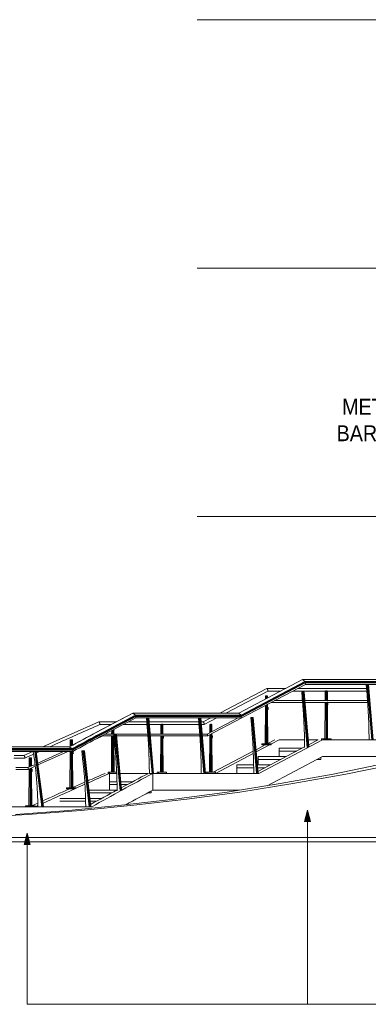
# Model space of a CAD drawing. Header units: millimetres. Extents: x -121668 to 127737, y 1553 to 34854.
# Tile 2 of 94: x -111478 to -105238, y 2713 to 20350. Entities that reach past the tile are written whole.
import ezdxf

# ---------------------------------------------------------------- set-up
doc = ezdxf.new("R2010")
doc.units = ezdxf.units.MM
doc.linetypes.add('Center', pattern=[40, 10, -5, 20, -5])
for name, color, linetype, lineweight in [('A-DETL-THIN', 151, 'Continuous', 9), ('A-FLOR', 192, 'Continuous', 9), ('A-FLOR-HRAL', 11, 'Continuous', 9), ('A-FLOR-LEVL', 51, 'Continuous', 9), ('A-GENM', 13, 'Continuous', 20), ('G-ANNO-TEXT', 231, 'Continuous', 5), ('Q-CASE', 31, 'Continuous', 20), ('S-STRS', 31, 'Continuous', 20)]:
    doc.layers.add(name, color=color, linetype=linetype, lineweight=lineweight)
doc.styles.add('Swis721 BT_1', font='swiss.ttf', dxfattribs={"width": 0.89, "height": 283.821263})

# ---------------------------------------------------------------- blocks, each defined once
blk = doc.blocks.new('Stair - Stairs-17977300-Copy of GBP_NORTH ELEAVTION')
at = {"layer": 'S-STRS'}
for p, q in [((-110309, 6550), (-110305, 6550)), ((-110240, 6550), (-109738, 6550)), ((-109868, 6550), (-109868, 6650)), ((-109735, 6650), (-109868, 6650)), ((-109550, 6650), (-109664, 6650)), ((-109125, 6500), (-109125, 6533)), ((-110758, 6400), (-110299, 6400)), ((-110298, 6350), (-110758, 6350)), ((-110298, 6350), (-110758, 6350)), ((-110302, 6500), (-110309, 6500)), ((-110302, 6500), (-110309, 6500)), ((-109831, 6500), (-110235, 6500)), ((-109831, 6500), (-110235, 6500)), ((-110224, 6400), (-110016, 6400)), ((-110108, 6350), (-110218, 6350)), ((-110108, 6350), (-110218, 6350)), ((-109173, 6500), (-109187, 6500)), ((-109173, 6508), (-109173, 6500)), ((-109173, 6500), (-109173, 6508)), ((-109173, 6500), (-109125, 6500))]:
    blk.add_line(p, q, dxfattribs=at)
blk = doc.blocks.new('Stair - Stairs-17977612-Copy of GBP_NORTH ELEAVTION')
at = {"layer": 'S-STRS'}
for p, q in [((-106833, 7150), (-106833, 7250)), ((-106516, 7250), (-106833, 7250)), ((-107212, 7150), (-106706, 7150)), ((-107212, 7100), (-107212, 7150)), ((-107212, 7000), (-107212, 7100)), ((-106801, 7100), (-107212, 7100)), ((-106801, 7100), (-107212, 7100)), ((-106137, 7100), (-106153, 7100)), ((-106137, 7108), (-106137, 7100)), ((-106137, 7100), (-106137, 7108)), ((-106137, 7100), (-106090, 7100)), ((-106090, 7100), (-106090, 7133)), ((-107592, 7000), (-107290, 7000)), ((-107592, 6950), (-107592, 7000)), ((-107592, 6850), (-107592, 6950)), ((-107289, 6950), (-107592, 6950)), ((-107289, 6950), (-107592, 6950)), ((-107225, 7000), (-106991, 7000)), ((-107086, 6950), (-107221, 6950)), ((-107086, 6950), (-107221, 6950))]:
    blk.add_line(p, q, dxfattribs=at)
blk = doc.blocks.new('Railing - Railing-V42-Copy of GBP_NORTH ELEAVTION')
at = {"layer": 'Q-CASE'}
for p, q in [((-111308, 7123), (-111309, 6963)), ((-111293, 7128), (-111302, 7128)), ((-111294, 6970), (-111295, 7123)), ((-111286, 7123), (-111295, 7123)), ((-111286, 7123), (-111285, 6974)), ((-111275, 7128), (-111284, 7128)), ((-111276, 6979), (-111277, 7123)), ((-111268, 7123), (-111277, 7123)), ((-111268, 7123), (-111267, 6983)), ((-111310, 6929), (-111315, 6270)), ((-111289, 6270), (-111294, 6936)), ((-111285, 6940), (-111280, 6270)), ((-111272, 6900), (-111285, 6900)), ((-111284, 6880), (-111266, 6880)), ((-111276, 6901), (-111276, 6945)), ((-111271, 6270), (-111275, 6880)), ((-111270, 6922), (-111270, 6905)), ((-111261, 6922), (-111270, 6922)), ((-111267, 6948), (-111267, 6913)), ((-111267, 6899), (-111267, 6896)), ((-111266, 6880), (-111257, 6880)), ((-111266, 6880), (-111262, 6270)), ((-111261, 6890), (-111261, 6922)), ((-111252, 6922), (-111261, 6922)), ((-111252, 6922), (-111252, 6890)), ((-111375, 6250), (-111375, 6270)), ((-111337, 6270), (-111375, 6270)), ((-111201, 6270), (-111337, 6270)), ((-111337, 6270), (-111337, 6250)), ((-111201, 6250), (-111201, 6270))]:
    blk.add_line(p, q, dxfattribs=at)
for centre, major_axis, start_param, end_param in [((-111302, 7101), (0, 26.2), 5.669069, 6.897301), ((-111293, 7101), (0, 26.2), 5.669069, 6.651655), ((-111284, 7101), (0, 26.2), 5.669069, 6.651655), ((-111275, 7101), (0, 26.2), 5.669069, 6.651655), ((-111272, 6905), (0, 5), 3.141593, 4.712389), ((-111266, 6934), (0, 16), 2.466461, 3.816724), ((-111266, 6890), (0, 10), 3.141593, 4.712389), ((-111257, 6890), (0, 10), 3.141593, 4.712389)]:
    blk.add_ellipse(centre, major_axis=major_axis, ratio=0.427437, start_param=start_param, end_param=end_param, dxfattribs=at)
blk = doc.blocks.new('Railing - Railing-V43-Copy of GBP_NORTH ELEAVTION')
at = {"layer": 'Q-CASE'}
for p, q in [((-109831, 7616), (-109832, 7552)), ((-109831, 7671), (-109831, 7655)), ((-109831, 7648), (-109831, 7644)), ((-109821, 7660), (-109821, 7676)), ((-109821, 7649), (-109821, 7653)), ((-109820, 7552), (-109820, 7621)), ((-109811, 7681), (-109811, 7665)), ((-109811, 7658), (-109811, 7654)), ((-109811, 7626), (-109811, 7552)), ((-109802, 7670), (-109802, 7686)), ((-109802, 7659), (-109802, 7663)), ((-109801, 7552), (-109802, 7631)), ((-109792, 7691), (-109792, 7675)), ((-109792, 7674), (-109792, 7670)), ((-109792, 7668), (-109792, 7664)), ((-109792, 7636), (-109792, 7552)), ((-109832, 7520), (-109835, 6870)), ((-109816, 6870), (-109820, 7520)), ((-109810, 7520), (-109807, 6870)), ((-109801, 7500), (-109810, 7500)), ((-109810, 7480), (-109796, 7480)), ((-109801, 7501), (-109801, 7520)), ((-109797, 6870), (-109801, 7480)), ((-109799, 7521), (-109799, 7505)), ((-109796, 7480), (-109787, 7480)), ((-109793, 7490), (-109793, 7522)), ((-109791, 7483), (-109788, 6870)), ((-109897, 6850), (-109897, 6870)), ((-109868, 6870), (-109897, 6870)), ((-109897, 6850), (-109868, 6850)), ((-109742, 6870), (-109868, 6870)), ((-109868, 6870), (-109868, 6850)), ((-109868, 6850), (-109742, 6850))]:
    blk.add_line(p, q, dxfattribs=at)
for centre, major_axis, start_param, end_param in [((-109801, 7505), (0, 5), 3.141593, 4.45059), ((-109796, 7534), (0, 16), 2.691505, 3.816724), ((-109796, 7490), (0, 10), 3.141593, 4.712389)]:
    blk.add_ellipse(centre, major_axis=major_axis, ratio=0.316221, start_param=start_param, end_param=end_param, dxfattribs=at)
blk = doc.blocks.new('Railing - Railing-V44-Copy of GBP_NORTH ELEAVTION')
at = {"layer": 'Q-CASE'}
for p, q in [((-108075, 7723), (-108076, 7576)), ((-108061, 7728), (-108071, 7728)), ((-108065, 7582), (-108066, 7723)), ((-108056, 7723), (-108066, 7723)), ((-108056, 7723), (-108056, 7587)), ((-108042, 7728), (-108052, 7728)), ((-108046, 7592), (-108047, 7723)), ((-108037, 7723), (-108047, 7723)), ((-108037, 7723), (-108037, 7597)), ((-108076, 7540), (-108080, 6870)), ((-108061, 6870), (-108065, 7547)), ((-108055, 7552), (-108052, 6870)), ((-108046, 7500), (-108055, 7500)), ((-108055, 7480), (-108041, 7480)), ((-108046, 7499), (-108046, 7557)), ((-108042, 6870), (-108046, 7480)), ((-108044, 7522), (-108044, 7505)), ((-108038, 7522), (-108044, 7522)), ((-108041, 7480), (-108032, 7480)), ((-108038, 7490), (-108038, 7522)), ((-108029, 7522), (-108038, 7522)), ((-108037, 7562), (-108036, 7522)), ((-108036, 7485), (-108033, 6870)), ((-108029, 7522), (-108029, 7490)), ((-108142, 6850), (-108142, 6870)), ((-108113, 6870), (-108142, 6870)), ((-107971, 6870), (-108113, 6870)), ((-108113, 6870), (-108113, 6850)), ((-107971, 6850), (-107971, 6870))]:
    blk.add_line(p, q, dxfattribs=at)
for centre, major_axis, start_param, end_param in [((-108071, 7701), (0, 26.2), 5.669069, 6.897301), ((-108061, 7701), (0, 26.2), 5.669069, 6.651655), ((-108052, 7701), (0, 26.2), 5.669069, 6.897301), ((-108042, 7701), (0, 26.2), 5.669069, 6.651655), ((-108046, 7505), (0, 5), 3.141593, 4.45059), ((-108041, 7534), (0, 16), 2.466461, 3.816724), ((-108041, 7490), (0, 10), 3.141593, 4.712389), ((-108032, 7490), (0, 10), 3.141593, 4.712389)]:
    blk.add_ellipse(centre, major_axis=major_axis, ratio=0.316221, start_param=start_param, end_param=end_param, dxfattribs=at)
blk = doc.blocks.new('Casework 10 - Casework 10-17982864-Copy of GBP_NORTH ELEAVTION')
at = {"layer": 'Q-CASE'}
for p, q in [((-107055, 8371), (-107893, 7929)), ((-107788, 7929), (-107038, 8324)), ((-106716, 8371), (-107054, 8371)), ((-107038, 8324), (-106806, 8324)), ((-106694, 8324), (-106664, 8324)), ((-106650, 8324), (-106642, 8324)), ((-106574, 8371), (-106604, 8371)), ((-106589, 8324), (-105266, 8324)), ((-106552, 8371), (-106560, 8371)), ((-105270, 8371), (-106500, 8371)), ((-106969, 8152), (-106977, 8152)), ((-106977, 8120), (-106415, 8120)), ((-106417, 8152), (-106916, 8152)), ((-105252, 8152), (-106373, 8152)), ((-106370, 8120), (-105250, 8120)), ((-109752, 7771), (-110059, 7771)), ((-110054, 7768), (-110052, 7764)), ((-109610, 7771), (-109640, 7771)), ((-109588, 7771), (-109596, 7771)), ((-109203, 7771), (-109536, 7771)), ((-108274, 7771), (-109159, 7771)), ((-108192, 7771), (-108229, 7771)), ((-108055, 7844), (-108193, 7771)), ((-108176, 7724), (-107949, 7844)), ((-107569, 7844), (-108124, 7552)), ((-108115, 7520), (-107501, 7844)), ((-107999, 7873), (-108008, 7869)), ((-107961, 7894), (-107986, 7880)), ((-107902, 7869), (-107893, 7873)), ((-107877, 7882), (-107855, 7894)), ((-107513, 7873), (-107522, 7869)), ((-110044, 7724), (-109842, 7724)), ((-109730, 7724), (-109700, 7724)), ((-109686, 7724), (-109678, 7724)), ((-109626, 7724), (-109199, 7724)), ((-109155, 7724), (-108270, 7724)), ((-108225, 7724), (-108176, 7724)), ((-110226, 7450), (-110332, 7403)), ((-110161, 7479), (-110216, 7455)), ((-110123, 7496), (-110137, 7490)), ((-109990, 7520), (-110114, 7465)), ((-110035, 7535), (-110080, 7515)), ((-109991, 7520), (-109791, 7520)), ((-109185, 7552), (-109951, 7552)), ((-109745, 7520), (-109183, 7520)), ((-108257, 7552), (-109140, 7552)), ((-109138, 7520), (-108253, 7520)), ((-108123, 7552), (-108211, 7552)), ((-108208, 7520), (-108116, 7520)), ((-111242, 7242), (-111405, 7168)), ((-111176, 7272), (-111187, 7267)), ((-111132, 7292), (-111161, 7279)), ((-110627, 7272), (-110638, 7267)), ((-110585, 7290), (-110611, 7279)), ((-110527, 7282), (-110532, 7279)), ((-110411, 7333), (-110452, 7315)), ((-111401, 7121), (-111583, 7121)), ((-111576, 7169), (-111403, 7169)), ((-111569, 7122), (-111388, 7122)), ((-111545, 6952), (-111334, 6952)), ((-111328, 6920), (-111545, 6920)), ((-111204, 7011), (-111335, 6952)), ((-111200, 6978), (-111327, 6920))]:
    blk.add_line(p, q, dxfattribs=at)
at = {"layer": 'Q-CASE', "flags": 128}
for points in [[(-110059, 7771), (-110824, 7432), (-111066, 7322)], [(-110061, 7771), (-110059, 7771), (-110057, 7771)], [(-110694, 7242), (-110757, 7214), (-111156, 7033)], [(-110615, 7242), (-110749, 7183), (-111152, 7000)]]:
    blk.add_lwpolyline(points, dxfattribs=at)
at = {"layer": 'Q-CASE'}
for points in [[(-107038, 8324), (-107038, 8326), (-107037, 8329), (-107038, 8334), (-107038, 8340), (-107040, 8347), (-107042, 8354), (-107044, 8360), (-107046, 8365), (-107049, 8368), (-107051, 8371), (-107054, 8372), (-107055, 8371), (-107055, 8371)], [(-108176, 7724), (-108176, 7725), (-108176, 7729), (-108176, 7734), (-108177, 7740), (-108178, 7747), (-108180, 7754), (-108182, 7760), (-108185, 7765), (-108187, 7768), (-108190, 7771), (-108191, 7771), (-108192, 7771)], [(-111180, 7217), (-111162, 7225), (-111143, 7234), (-111124, 7242)], [(-111069, 7267), (-111066, 7269), (-111062, 7271), (-111059, 7272)], [(-111043, 7279), (-111034, 7283), (-111024, 7288), (-111014, 7292)], [(-111398, 7122), (-111399, 7122), (-111400, 7121), (-111401, 7121)], [(-111388, 7122), (-111335, 7147), (-111282, 7171), (-111228, 7195)], [(-111325, 6937), (-111325, 6939), (-111326, 6940), (-111326, 6942)]]:
    blk.add_open_spline(points, degree=3, dxfattribs=at)
for points, knots in [([(-110056, 7771), (-110057, 7771), (-110058, 7771), (-110059, 7771), (-110060, 7771), (-110060, 7771), (-110060, 7770)], [-0.5430228, -0.5430228, -0.5430228, -0.5430228, -0.51388889, -0.47916667, -0.46180556, -0.44444444, -0.44444444, -0.44444444, -0.44444444]), ([(-110052, 7765), (-110052, 7766), (-110053, 7767), (-110054, 7769), (-110055, 7769), (-110055, 7770)], [-0.64215614, -0.64215614, -0.64215614, -0.64215614, -0.61805556, -0.58333333, -0.57571125, -0.57571125, -0.57571125, -0.57571125]), ([(-110044, 7724), (-110044, 7726), (-110044, 7730), (-110044, 7735), (-110044, 7739), (-110045, 7744), (-110046, 7748), (-110047, 7752), (-110048, 7757), (-110049, 7760), (-110050, 7762), (-110051, 7763)], [-1, -1, -1, -1, -0.9305556, -0.8958333, -0.8611111, -0.8263889, -0.7916667, -0.7569444, -0.7222222, -0.6875, -0.6666667, -0.6666667, -0.6666667, -0.6666667]), ([(-110946, 7323), (-110897, 7345), (-110600, 7479), (-110298, 7613), (-110044, 7724)], [0.3333333, 0.3333333, 0.3333333, 0.3333333, 0.4444444, 1, 1, 1, 1]), ([(-109990, 7520), (-109990, 7520), (-109989, 7521), (-109989, 7522), (-109988, 7524), (-109988, 7526), (-109988, 7529), (-109988, 7530)], [-0.4444444, -0.4444444, -0.4444444, -0.4444444, -0.3888889, -0.3333333, -0.2777778, -0.2222222, -0.1111111, -0.1111111, -0.1111111, -0.1111111]), ([(-108114, 7536), (-108115, 7537), (-108115, 7540), (-108117, 7544), (-108118, 7547), (-108120, 7551), (-108122, 7552), (-108123, 7552)], [0, 0, 0, 0, 0.0833333, 0.1666667, 0.25, 0.3333333, 0.5, 0.5, 0.5, 0.5]), ([(-108116, 7520), (-108115, 7520), (-108114, 7521), (-108113, 7524), (-108113, 7528), (-108113, 7532), (-108114, 7535), (-108114, 7536)], [0.5, 0.5, 0.5, 0.5, 0.6666667, 0.75, 0.8333333, 0.9166667, 1, 1, 1, 1]), ([(-111405, 7168), (-111405, 7168), (-111404, 7169), (-111403, 7169), (-111402, 7168), (-111401, 7168), (-111401, 7168)], [-0.52544377, -0.52544377, -0.52544377, -0.52544377, -0.51388889, -0.47916667, -0.46180556, -0.44444444, -0.44444444, -0.44444444, -0.44444444]), ([(-111401, 7168), (-111401, 7168), (-111402, 7168), (-111402, 7169), (-111403, 7169), (-111403, 7169)], [-0.55410054, -0.55410054, -0.55410054, -0.55410054, -0.54861111, -0.51388889, -0.50838905, -0.50838905, -0.50838905, -0.50838905]), ([(-111394, 7161), (-111394, 7161), (-111395, 7163), (-111397, 7165), (-111399, 7167), (-111400, 7168), (-111400, 7168), (-111401, 7168)], [-0.6661868, -0.6661868, -0.6661868, -0.6661868, -0.6527778, -0.6180556, -0.5833333, -0.5659722, -0.5555556, -0.5555556, -0.5555556, -0.5555556]), ([(-111389, 7148), (-111389, 7149), (-111390, 7151), (-111391, 7155), (-111393, 7158), (-111394, 7160), (-111394, 7161)], [-0.7773861, -0.7773861, -0.7773861, -0.7773861, -0.7569444, -0.7222222, -0.6875, -0.6666667, -0.6666667, -0.6666667, -0.6666667]), ([(-111388, 7122), (-111387, 7124), (-111387, 7128), (-111387, 7133), (-111387, 7137), (-111388, 7142), (-111388, 7146), (-111389, 7148), (-111389, 7148)], [-1, -1, -1, -1, -0.9305556, -0.8958333, -0.8611111, -0.8263889, -0.7916667, -0.7777778, -0.7777778, -0.7777778, -0.7777778]), ([(-111331, 6950), (-111331, 6950), (-111331, 6951), (-111332, 6952), (-111333, 6952), (-111334, 6952), (-111334, 6952), (-111334, 6952)], [-0.6644865, -0.6644865, -0.6644865, -0.6644865, -0.6527778, -0.5833333, -0.5486111, -0.5138889, -0.5136908, -0.5136908, -0.5136908, -0.5136908]), ([(-111328, 6947), (-111328, 6947), (-111329, 6948), (-111329, 6949), (-111330, 6950), (-111331, 6950), (-111331, 6950)], [-0.777514, -0.777514, -0.777514, -0.777514, -0.7569444, -0.7222222, -0.6875, -0.6666667, -0.6666667, -0.6666667, -0.6666667]), ([(-111329, 6920), (-111329, 6920), (-111329, 6920), (-111328, 6920), (-111327, 6920), (-111326, 6921), (-111325, 6923), (-111325, 6924), (-111324, 6927), (-111324, 6931), (-111324, 6935), (-111325, 6937)], [-0.5555556, -0.5555556, -0.5555556, -0.5555556, -0.5486111, -0.5138889, -0.4444444, -0.3888889, -0.3333333, -0.2777778, -0.2222222, -0.1111111, 0, 0, 0, 0]), ([(-111327, 6920), (-111327, 6920), (-111328, 6920), (-111329, 6920), (-111329, 6920)], [-0.54081627, -0.54081627, -0.54081627, -0.54081627, -0.51388889, -0.44444444, -0.44444444, -0.44444444, -0.44444444]), ([(-111326, 6942), (-111326, 6943), (-111327, 6944), (-111328, 6946), (-111328, 6947), (-111328, 6947)], [-0.8887859, -0.8887859, -0.8887859, -0.8887859, -0.8611111, -0.7916667, -0.7777778, -0.7777778, -0.7777778, -0.7777778])]:
    blk.add_open_spline(points, degree=3, knots=knots, dxfattribs=at)
blk = doc.blocks.new('Railing - Railing-V52-Copy of GBP_NORTH ELEAVTION')
at = {"layer": 'Q-CASE'}
for p, q in [((-108953, 7723), (-108954, 7551)), ((-108939, 7728), (-108948, 7728)), ((-108943, 7551), (-108943, 7723)), ((-108934, 7723), (-108943, 7723)), ((-108934, 7723), (-108933, 7551)), ((-108920, 7728), (-108929, 7728)), ((-108924, 7551), (-108924, 7723)), ((-108915, 7723), (-108924, 7723)), ((-108915, 7723), (-108914, 7551)), ((-108954, 7520), (-108958, 6870)), ((-108939, 6870), (-108942, 7520)), ((-108933, 7520), (-108929, 6870)), ((-108924, 7500), (-108933, 7500)), ((-108933, 7480), (-108919, 7480)), ((-108923, 7501), (-108923, 7520)), ((-108920, 6870), (-108923, 7480)), ((-108922, 7520), (-108922, 7505)), ((-108919, 7480), (-108909, 7480)), ((-108916, 7490), (-108916, 7522)), ((-108906, 7522), (-108916, 7522)), ((-108914, 7483), (-108910, 6870)), ((-108906, 7522), (-108906, 7490)), ((-109019, 6850), (-109019, 6870)), ((-108991, 6870), (-109019, 6870)), ((-108849, 6870), (-108991, 6870)), ((-108991, 6870), (-108991, 6850)), ((-108849, 6850), (-108849, 6870))]:
    blk.add_line(p, q, dxfattribs=at)
for centre, major_axis, start_param, end_param in [((-108924, 7505), (0, 5), 3.141593, 4.45059), ((-108919, 7534), (0, 16), 2.691505, 3.816724), ((-108919, 7490), (0, 10), 3.141593, 4.712389), ((-108909, 7490), (0, 10), 3.141593, 4.712389)]:
    blk.add_ellipse(centre, major_axis=major_axis, ratio=0.316221, start_param=start_param, end_param=end_param, dxfattribs=at)
blk = doc.blocks.new('Railing - Railing-V54-Copy of GBP_NORTH ELEAVTION')
at = {"layer": 'Q-CASE'}
for p, q in [((-107079, 8232), (-107080, 8180)), ((-107080, 8121), (-107080, 8105)), ((-107065, 8237), (-107075, 8237)), ((-107070, 8185), (-107070, 8232)), ((-107060, 8232), (-107070, 8232)), ((-107069, 8110), (-107069, 8126)), ((-107060, 8232), (-107060, 8190)), ((-107060, 8131), (-107060, 8115)), ((-107046, 8237), (-107056, 8237)), ((-107051, 8195), (-107051, 8232)), ((-107041, 8232), (-107051, 8232)), ((-107050, 8120), (-107050, 8136)), ((-107041, 8232), (-107041, 8200)), ((-107041, 8141), (-107041, 8125)), ((-107080, 8065), (-107084, 7379)), ((-107065, 7379), (-107069, 8071)), ((-107059, 8076), (-107056, 7379)), ((-107050, 8009), (-107059, 8009)), ((-107059, 7989), (-107045, 7989)), ((-107050, 8008), (-107050, 8081)), ((-107046, 7379), (-107049, 7989)), ((-107048, 8031), (-107048, 8014)), ((-107042, 8031), (-107048, 8031)), ((-107045, 7989), (-107036, 7989)), ((-107042, 7999), (-107042, 8031)), ((-107032, 8031), (-107042, 8031)), ((-107041, 8086), (-107040, 8031)), ((-107040, 7994), (-107037, 7379)), ((-107032, 8031), (-107032, 7999)), ((-107146, 7359), (-107146, 7379)), ((-107117, 7379), (-107146, 7379)), ((-107146, 7359), (-107117, 7359)), ((-106975, 7379), (-107117, 7379)), ((-107117, 7379), (-107117, 7359)), ((-107117, 7359), (-106975, 7359)), ((-106975, 7359), (-106975, 7379))]:
    blk.add_line(p, q, dxfattribs=at)
for centre, major_axis, start_param, end_param in [((-107075, 8210), (0, 26.2), 5.669069, 6.897301), ((-107065, 8210), (0, 26.2), 5.669069, 6.651655), ((-107056, 8210), (0, 26.2), 5.669069, 6.897301), ((-107046, 8210), (0, 26.2), 5.669069, 6.651655), ((-107050, 8014), (0, 5), 3.141593, 4.45059), ((-107045, 8043), (0, 16), 2.466461, 3.816724), ((-107045, 7999), (0, 10), 3.141593, 4.712389), ((-107036, 7999), (0, 10), 3.141593, 4.712389)]:
    blk.add_ellipse(centre, major_axis=major_axis, ratio=0.316221, start_param=start_param, end_param=end_param, dxfattribs=at)
blk = doc.blocks.new('Railing - Railing-V55-Copy of GBP_NORTH ELEAVTION')
at = {"layer": 'Q-CASE'}
for p, q in [((-110574, 7446), (-110574, 7331)), ((-110558, 7451), (-110567, 7451)), ((-110560, 7339), (-110561, 7446)), ((-110552, 7446), (-110561, 7446)), ((-110552, 7446), (-110551, 7344)), ((-110540, 7451), (-110549, 7451)), ((-110542, 7349), (-110543, 7446)), ((-110534, 7446), (-110543, 7446)), ((-110534, 7446), (-110533, 7354)), ((-110575, 7242), (-110580, 6593)), ((-110554, 6593), (-110559, 7242)), ((-110550, 7242), (-110545, 6593)), ((-110541, 7223), (-110541, 7242)), ((-110535, 7242), (-110535, 7228)), ((-110532, 7242), (-110532, 7236)), ((-110527, 7213), (-110527, 7242)), ((-110518, 7245), (-110522, 7245)), ((-110518, 7245), (-110518, 7213)), ((-110538, 7223), (-110550, 7223)), ((-110550, 7203), (-110531, 7203)), ((-110536, 6593), (-110541, 7203)), ((-110532, 7222), (-110532, 7220)), ((-110532, 7203), (-110527, 6593)), ((-110531, 7203), (-110522, 7203)), ((-110641, 6573), (-110641, 6593)), ((-110602, 6593), (-110641, 6593)), ((-110641, 6573), (-110602, 6573)), ((-110467, 6593), (-110602, 6593)), ((-110602, 6593), (-110602, 6573)), ((-110602, 6573), (-110492, 6573)), ((-110467, 6584), (-110467, 6593))]:
    blk.add_line(p, q, dxfattribs=at)
for centre, major_axis, start_param, end_param in [((-110567, 7425), (0, 26.2), 5.669069, 6.897301), ((-110558, 7425), (0, 26.2), 5.669069, 6.651655), ((-110549, 7425), (0, 26.2), 5.669069, 6.651655), ((-110540, 7425), (0, 26.2), 5.669069, 6.651655), ((-110531, 7257), (0, 16), 2.916549, 3.366636), ((-110538, 7228), (0, 5), 3.141593, 4.712389), ((-110531, 7213), (0, 10), 3.141593, 4.712389), ((-110522, 7213), (0, 10), 3.141593, 4.712389)]:
    blk.add_ellipse(centre, major_axis=major_axis, ratio=0.427437, start_param=start_param, end_param=end_param, dxfattribs=at)
blk = doc.blocks.new('Railings 58 - Railings 95-17990512-Copy of GBP_NORTH ELEAVTION')
at = {"layer": 'A-FLOR-HRAL'}
for p, q in [((-106418, 8529), (-107556, 7929)), ((-106417, 8529), (-107555, 7929)), ((-106400, 8474), (-107525, 7880)), ((-106372, 8494), (-107511, 7894)), ((-106367, 8480), (-107506, 7880)), ((-106368, 8469), (-107506, 7869)), ((-107505, 7869), (-106367, 8469)), ((-104377, 8529), (-106417, 8529)), ((-106372, 8494), (-106417, 8529)), ((-104377, 8529), (-106417, 8529)), ((-106400, 8474), (-106398, 8464)), ((-106380, 8474), (-106400, 8474)), ((-104333, 8494), (-106372, 8494)), ((-106362, 8444), (-106368, 8469)), ((-104330, 8469), (-106368, 8469)), ((-106367, 8473), (-106367, 8480)), ((-104329, 8480), (-106367, 8480)), ((-106367, 8469), (-104330, 8469)), ((-107501, 7844), (-106362, 8444)), ((-106396, 8458), (-106396, 8454)), ((-106362, 8444), (-104327, 8444)), ((-107556, 7929), (-109453, 7929)), ((-107555, 7929), (-109452, 7929)), ((-109435, 7874), (-109433, 7864)), ((-109434, 7874), (-109433, 7865)), ((-109432, 7858), (-109431, 7854)), ((-109431, 7858), (-109430, 7854)), ((-107511, 7894), (-109407, 7894)), ((-107506, 7880), (-109403, 7880)), ((-109403, 7869), (-107506, 7869)), ((-107506, 7869), (-109403, 7869)), ((-109397, 7844), (-107501, 7844)), ((-107511, 7894), (-107555, 7929)), ((-107548, 7894), (-107547, 7889)), ((-107538, 7873), (-107537, 7869)), ((-107505, 7873), (-107506, 7880)), ((-107501, 7844), (-107506, 7869)), ((-110592, 7322), (-112335, 7322)), ((-110536, 7292), (-112261, 7292)), ((-110532, 7267), (-112257, 7267)), ((-110531, 7279), (-112255, 7279)), ((-111893, 7242), (-110526, 7242)), ((-110586, 7292), (-110583, 7282)), ((-110583, 7282), (-110586, 7292))]:
    blk.add_line(p, q, dxfattribs=at)
at = {"layer": 'A-FLOR-HRAL', "flags": 128}
for points in [[(-109452, 7929), (-110112, 7581), (-110593, 7322)], [(-109402, 7869), (-110058, 7522), (-110531, 7267)], [(-109407, 7894), (-109429, 7911), (-109452, 7929)], [(-109397, 7844), (-109400, 7856), (-109403, 7869)], [(-109402, 7873), (-109402, 7877), (-109402, 7880)], [(-110592, 7322), (-110865, 7322), (-111133, 7322), (-111398, 7322), (-111658, 7322), (-111913, 7322), (-112164, 7322), (-112335, 7322)], [(-110531, 7267), (-110804, 7267), (-111073, 7267), (-111337, 7267), (-111597, 7267), (-111853, 7267), (-112103, 7267), (-112256, 7267)], [(-110536, 7292), (-110564, 7307), (-110592, 7322)], [(-110526, 7242), (-110529, 7255), (-110532, 7267)], [(-110530, 7272), (-110531, 7276), (-110531, 7279)]]:
    blk.add_lwpolyline(points, dxfattribs=at)
at = {"layer": 'A-FLOR-HRAL'}
for points in [[(-106417, 8529), (-106417, 8529), (-106417, 8529), (-106418, 8529), (-106418, 8529), (-106418, 8529)], [(-106418, 8529), (-106418, 8529), (-106418, 8529), (-106418, 8529)], [(-106402, 8476), (-106402, 8475), (-106401, 8474), (-106400, 8474), (-106400, 8474)], [(-106371, 8492), (-106371, 8492), (-106372, 8493), (-106372, 8493), (-106372, 8494)], [(-106369, 8489), (-106370, 8489), (-106370, 8490), (-106371, 8491), (-106371, 8492)], [(-106368, 8484), (-106368, 8485), (-106369, 8487), (-106369, 8488), (-106369, 8489)], [(-106367, 8480), (-106367, 8481), (-106368, 8482), (-106368, 8484), (-106368, 8484)], [(-106368, 8469), (-106367, 8469), (-106367, 8469), (-106367, 8469), (-106366, 8470)], [(-106366, 8470), (-106366, 8470), (-106366, 8471), (-106366, 8472), (-106366, 8473), (-106367, 8473)], [(-109453, 7929), (-109453, 7929), (-109453, 7929), (-109453, 7928), (-109454, 7928)], [(-109452, 7929), (-109453, 7929), (-109453, 7929), (-109453, 7929)], [(-109452, 7929), (-109452, 7929), (-109453, 7929), (-109453, 7929), (-109453, 7929), (-109453, 7929)], [(-109452, 7929), (-109452, 7929), (-109452, 7929), (-109452, 7929), (-109452, 7929), (-109452, 7929)], [(-109439, 7878), (-109438, 7877), (-109438, 7876), (-109436, 7875), (-109435, 7874), (-109435, 7874), (-109434, 7874)], [(-109438, 7876), (-109437, 7875), (-109436, 7874), (-109436, 7874), (-109435, 7874)], [(-109407, 7892), (-109407, 7892), (-109407, 7893), (-109408, 7893), (-109408, 7894)], [(-109406, 7892), (-109406, 7892), (-109407, 7893), (-109407, 7893), (-109407, 7894)], [(-109405, 7889), (-109405, 7889), (-109406, 7890), (-109406, 7891), (-109407, 7892)], [(-109404, 7889), (-109405, 7889), (-109405, 7890), (-109406, 7891), (-109406, 7892)], [(-109404, 7884), (-109404, 7885), (-109404, 7887), (-109405, 7888), (-109405, 7889)], [(-109403, 7884), (-109403, 7885), (-109404, 7887), (-109404, 7888), (-109404, 7889)], [(-109403, 7880), (-109403, 7881), (-109403, 7882), (-109404, 7884), (-109404, 7884)], [(-109402, 7880), (-109403, 7881), (-109403, 7882), (-109403, 7884), (-109403, 7884)], [(-109403, 7869), (-109402, 7869), (-109402, 7869), (-109402, 7869), (-109402, 7869), (-109402, 7870), (-109401, 7870)], [(-109403, 7869), (-109402, 7869), (-109402, 7869), (-109402, 7870)], [(-109403, 7869), (-109403, 7869), (-109403, 7869), (-109403, 7869)], [(-109401, 7870), (-109401, 7870), (-109401, 7871), (-109401, 7872), (-109402, 7873), (-109402, 7873)], [(-109402, 7872), (-109402, 7873), (-109402, 7873), (-109402, 7873)], [(-109402, 7870), (-109402, 7870), (-109402, 7871), (-109402, 7871)], [(-107555, 7929), (-107555, 7929), (-107556, 7929), (-107556, 7929), (-107556, 7929), (-107556, 7929)], [(-107547, 7889), (-107546, 7888), (-107546, 7886), (-107545, 7885)], [(-107509, 7892), (-107510, 7892), (-107510, 7893), (-107510, 7893), (-107511, 7894)], [(-107508, 7889), (-107508, 7889), (-107509, 7890), (-107509, 7891), (-107509, 7892)], [(-107507, 7884), (-107507, 7885), (-107507, 7887), (-107508, 7888), (-107508, 7889)], [(-107506, 7880), (-107506, 7881), (-107506, 7882), (-107506, 7884), (-107507, 7884)], [(-107506, 7869), (-107506, 7869), (-107505, 7869), (-107505, 7869), (-107505, 7870)], [(-107505, 7870), (-107505, 7870), (-107505, 7871), (-107505, 7872), (-107505, 7873), (-107505, 7873)], [(-110592, 7322), (-110592, 7322), (-110592, 7322), (-110592, 7322), (-110592, 7322)], [(-110583, 7282), (-110582, 7281), (-110582, 7280), (-110582, 7279)], [(-110582, 7279), (-110582, 7280), (-110582, 7281), (-110583, 7282)], [(-110573, 7267), (-110573, 7267), (-110574, 7268), (-110576, 7269), (-110577, 7270), (-110578, 7271)], [(-110537, 7292), (-110536, 7292), (-110536, 7292), (-110535, 7291), (-110535, 7291)], [(-110535, 7290), (-110535, 7291), (-110536, 7292), (-110536, 7292), (-110536, 7292)], [(-110535, 7291), (-110535, 7290), (-110534, 7289), (-110534, 7288), (-110533, 7287)], [(-110533, 7287), (-110533, 7288), (-110534, 7289), (-110534, 7290), (-110535, 7290)], [(-110532, 7283), (-110532, 7284), (-110532, 7285), (-110533, 7287), (-110533, 7287)], [(-110533, 7287), (-110533, 7287), (-110533, 7285), (-110532, 7284), (-110532, 7283)], [(-110531, 7279), (-110531, 7280), (-110531, 7281), (-110532, 7283), (-110532, 7283)], [(-110532, 7283), (-110532, 7283), (-110532, 7281), (-110531, 7280), (-110531, 7279)], [(-110532, 7267), (-110532, 7267), (-110531, 7267), (-110531, 7267), (-110531, 7268), (-110530, 7268), (-110530, 7269)], [(-110531, 7269), (-110531, 7268), (-110531, 7268), (-110531, 7267), (-110531, 7267), (-110532, 7267), (-110532, 7267)], [(-110530, 7272), (-110530, 7272), (-110530, 7271), (-110530, 7270), (-110530, 7269), (-110531, 7269)], [(-110530, 7269), (-110530, 7269), (-110530, 7270), (-110530, 7271), (-110530, 7272), (-110530, 7272)]]:
    blk.add_open_spline(points, degree=3, dxfattribs=at)
for points, knots in [([(-109452, 7929), (-109667, 7817), (-110051, 7614), (-110426, 7412), (-110592, 7322)], [-1, -1, -1, -1, -0.444444, 0, 0, 0, 0]), ([(-109407, 7894), (-109620, 7782), (-110001, 7582), (-110373, 7381), (-110537, 7292)], [-1, -1, -1, -1, -0.444444, 0, 0, 0, 0]), ([(-109434, 7874), (-109649, 7761), (-110020, 7566), (-110382, 7371), (-110535, 7288)], [-1, -1, -1, -1, -0.4444444, -0.0337416, -0.0337416, -0.0337416, -0.0337416]), ([(-109403, 7869), (-109616, 7757), (-109996, 7557), (-110368, 7356), (-110532, 7267)], [-1, -1, -1, -1, -0.444444, 0, 0, 0, 0]), ([(-109402, 7880), (-109616, 7769), (-109995, 7569), (-110368, 7368), (-110531, 7279)], [-1, -1, -1, -1, -0.444444, 0, 0, 0, 0]), ([(-110527, 7242), (-110363, 7331), (-109991, 7532), (-109611, 7732), (-109397, 7844)], [0, 0, 0, 0, 0.444444, 1, 1, 1, 1]), ([(-110593, 7322), (-110593, 7322), (-110593, 7322), (-110592, 7322), (-110592, 7322), (-110592, 7322)], [-0.717677, -0.717677, -0.717677, -0.717677, -0.6666667, -0.3333333, 0, 0, 0, 0]), ([(-110578, 7271), (-110577, 7271), (-110576, 7270), (-110575, 7268), (-110574, 7267), (-110573, 7267), (-110573, 7267)], [-1, -1, -1, -1, -0.75, -0.5, -0.25, -0.0221567, -0.0221567, -0.0221567, -0.0221567])]:
    blk.add_open_spline(points, degree=3, knots=knots, dxfattribs=at)
blk = doc.blocks.new('Railings 66 - Railings 37-17992014-Copy of GBP_NORTH ELEAVTION')
at = {"layer": 'A-FLOR-HRAL'}
for p, q in [((-110346, 7251), (-110366, 7251)), ((-110366, 7251), (-110345, 7057)), ((-110234, 6250), (-110346, 7251)), ((-110346, 7251), (-110336, 7251)), ((-110327, 7251), (-110336, 7251)), ((-110336, 7251), (-110225, 6250)), ((-110216, 6250), (-110327, 7251)), ((-110327, 7251), (-110318, 7251)), ((-110318, 7251), (-110207, 6250)), ((-110296, 6250), (-110234, 6250)), ((-110225, 6250), (-110234, 6250))]:
    blk.add_line(p, q, dxfattribs=at)
for centre, major_axis, start_param, end_param in [((-111664, 6186), (0, 3293), 4.948393, 4.980084), ((-111664, 6186), (0, 3293), 4.916702, 4.948393), ((-111657, 6189), (0, 3278), 4.884857, 4.916702), ((-111657, 6189), (0, 3278), 4.853012, 4.884857), ((-111663, 6187), (0, 3292), 4.841076, 4.853012), ((-111663, 6187), (0, 3292), 4.821232, 4.841076), ((-111676, 6184), (0, 3323), 4.808511, 4.821232), ((-111676, 6184), (0, 3323), 4.789757, 4.808511), ((-111685, 6182), (0, 3346), 4.774021, 4.789757), ((-111685, 6182), (0, 3346), 4.758284, 4.774021), ((-111710, 6179), (0, 3405), 4.74282, 4.758284), ((-111710, 6179), (0, 3405), 4.73323, 4.74282)]:
    blk.add_ellipse(centre, major_axis=major_axis, ratio=0.415157, start_param=start_param, end_param=end_param, dxfattribs=at)
blk = doc.blocks.new('Railings 67 - Railings 37-17992243-Copy of GBP_NORTH ELEAVTION')
at = {"layer": 'A-FLOR-HRAL'}
for p, q in [((-111234, 7242), (-111210, 7057)), ((-111080, 6250), (-111210, 7242)), ((-111201, 7242), (-111072, 6250)), ((-111063, 6250), (-111192, 7242)), ((-111184, 7242), (-111054, 6250)), ((-111153, 6250), (-111080, 6250)), ((-111072, 6250), (-111080, 6250))]:
    blk.add_line(p, q, dxfattribs=at)
for centre, major_axis, start_param, end_param in [((-112756, 6186), (0, 3293), 4.948393, 4.980084), ((-112756, 6186), (0, 3293), 4.916702, 4.948393), ((-112749, 6189), (0, 3278), 4.884857, 4.916702), ((-112749, 6189), (0, 3278), 4.853012, 4.884857), ((-112756, 6187), (0, 3292), 4.841076, 4.853012), ((-112756, 6187), (0, 3292), 4.821232, 4.841076), ((-112771, 6184), (0, 3323), 4.808511, 4.821232), ((-112771, 6184), (0, 3323), 4.789757, 4.808511), ((-112782, 6182), (0, 3346), 4.774021, 4.789757), ((-112782, 6182), (0, 3346), 4.758284, 4.774021), ((-112811, 6179), (0, 3405), 4.74282, 4.758284), ((-112811, 6179), (0, 3405), 4.73323, 4.74282)]:
    blk.add_ellipse(centre, major_axis=major_axis, ratio=0.486866, start_param=start_param, end_param=end_param, dxfattribs=at)
blk = doc.blocks.new('Railings 68 - Railings 37-17992869-Copy of GBP_NORTH ELEAVTION')
at = {"layer": 'A-FLOR-HRAL'}
for p, q in [((-109209, 7844), (-109194, 7657)), ((-109109, 6850), (-109194, 7844)), ((-109184, 7844), (-109100, 6850)), ((-109090, 6850), (-109175, 7844)), ((-109165, 7844), (-109081, 6850)), ((-109157, 6850), (-109109, 6850)), ((-109100, 6850), (-109109, 6850))]:
    blk.add_line(p, q, dxfattribs=at)
for centre, major_axis, start_param, end_param in [((-110198, 6786), (0, 3293), 4.948393, 4.980084), ((-110198, 6786), (0, 3293), 4.916702, 4.948393), ((-110193, 6789), (0, 3278), 4.884857, 4.916702), ((-110193, 6789), (0, 3278), 4.853012, 4.884857), ((-110198, 6787), (0, 3292), 4.841076, 4.853012), ((-110198, 6787), (0, 3292), 4.821232, 4.841076), ((-110208, 6784), (0, 3323), 4.808511, 4.821232), ((-110208, 6784), (0, 3323), 4.789757, 4.808511), ((-110215, 6782), (0, 3346), 4.774021, 4.789757), ((-110215, 6782), (0, 3346), 4.758284, 4.774021), ((-110233, 6779), (0, 3405), 4.74282, 4.758284), ((-110233, 6779), (0, 3405), 4.73323, 4.74282)]:
    blk.add_ellipse(centre, major_axis=major_axis, ratio=0.316221, start_param=start_param, end_param=end_param, dxfattribs=at)
blk = doc.blocks.new('Railings 90 - Railings 37-17992914-Copy of GBP_NORTH ELEAVTION')
at = {"layer": 'A-FLOR-HRAL'}
for p, q in [((-107325, 7851), (-107341, 7851)), ((-107341, 7851), (-107325, 7657)), ((-107241, 6850), (-107325, 7851)), ((-107325, 7851), (-107316, 7851)), ((-107306, 7851), (-107316, 7851)), ((-107316, 7851), (-107231, 6850)), ((-107222, 6850), (-107306, 7851)), ((-107306, 7851), (-107297, 7851)), ((-107297, 7851), (-107212, 6850)), ((-107288, 6850), (-107241, 6850)), ((-107231, 6850), (-107241, 6850))]:
    blk.add_line(p, q, dxfattribs=at)
for centre, major_axis, start_param, end_param in [((-108329, 6786), (0, 3293), 4.948393, 4.980084), ((-108329, 6786), (0, 3293), 4.916702, 4.948393), ((-108324, 6789), (0, 3278), 4.884857, 4.916702), ((-108324, 6789), (0, 3278), 4.853012, 4.884857), ((-108329, 6787), (0, 3292), 4.841076, 4.853012), ((-108329, 6787), (0, 3292), 4.821232, 4.841076), ((-108339, 6784), (0, 3323), 4.808511, 4.821232), ((-108339, 6784), (0, 3323), 4.789757, 4.808511), ((-108346, 6782), (0, 3346), 4.774021, 4.789757), ((-108346, 6782), (0, 3346), 4.758284, 4.774021), ((-108365, 6779), (0, 3405), 4.74282, 4.758284), ((-108365, 6779), (0, 3405), 4.73323, 4.74282)]:
    blk.add_ellipse(centre, major_axis=major_axis, ratio=0.316221, start_param=start_param, end_param=end_param, dxfattribs=at)
blk = doc.blocks.new('Railings 91 - Railings 37-17992959-Copy of GBP_NORTH ELEAVTION')
at = {"layer": 'A-FLOR-HRAL'}
for p, q in [((-108280, 7844), (-108264, 7657)), ((-108180, 6850), (-108264, 7844)), ((-108254, 7844), (-108170, 6850)), ((-108161, 6850), (-108245, 7844)), ((-108235, 7844), (-108151, 6850)), ((-108227, 6850), (-108180, 6850)), ((-108170, 6850), (-108180, 6850))]:
    blk.add_line(p, q, dxfattribs=at)
for centre, major_axis, start_param, end_param in [((-109268, 6786), (0, 3293), 4.948393, 4.980084), ((-109268, 6786), (0, 3293), 4.916702, 4.948393), ((-109264, 6789), (0, 3278), 4.884857, 4.916702), ((-109264, 6789), (0, 3278), 4.853012, 4.884857), ((-109268, 6787), (0, 3292), 4.841076, 4.853012), ((-109268, 6787), (0, 3292), 4.821232, 4.841076), ((-109278, 6784), (0, 3323), 4.808511, 4.821232), ((-109278, 6784), (0, 3323), 4.789757, 4.808511), ((-109285, 6782), (0, 3346), 4.774021, 4.789757), ((-109285, 6782), (0, 3346), 4.758284, 4.774021), ((-109304, 6779), (0, 3405), 4.74282, 4.758284), ((-109304, 6779), (0, 3405), 4.73323, 4.74282)]:
    blk.add_ellipse(centre, major_axis=major_axis, ratio=0.316221, start_param=start_param, end_param=end_param, dxfattribs=at)
blk = doc.blocks.new('Railings 88 - Railings 37-17993046-Copy of GBP_NORTH ELEAVTION')
at = {"layer": 'A-FLOR-HRAL'}
for p, q in [((-109775, 7540), (-109793, 7540)), ((-109793, 7540), (-109775, 7346)), ((-109682, 6539), (-109775, 7540)), ((-109775, 7540), (-109766, 7540)), ((-109757, 7540), (-109766, 7540)), ((-109766, 7540), (-109673, 6545)), ((-109664, 6550), (-109757, 7540)), ((-109757, 7540), (-109747, 7540)), ((-109747, 7540), (-109655, 6555))]:
    blk.add_line(p, q, dxfattribs=at)
for centre, major_axis, start_param, end_param in [((-110882, 6475), (0, 3293), 4.948393, 4.980084), ((-110882, 6475), (0, 3293), 4.916702, 4.948393), ((-110877, 6478), (0, 3278), 4.884857, 4.916702), ((-110877, 6478), (0, 3278), 4.853012, 4.884857), ((-110881, 6476), (0, 3292), 4.841076, 4.853012), ((-110881, 6476), (0, 3292), 4.821232, 4.841076), ((-110892, 6473), (0, 3323), 4.808511, 4.821232), ((-110892, 6473), (0, 3323), 4.789757, 4.808511), ((-110900, 6471), (0, 3346), 4.774021, 4.789757), ((-110900, 6471), (0, 3346), 4.758284, 4.774021), ((-110921, 6468), (0, 3405), 4.74282, 4.758284), ((-110921, 6468), (0, 3405), 4.73323, 4.74282)]:
    blk.add_ellipse(centre, major_axis=major_axis, ratio=0.348569, start_param=start_param, end_param=end_param, dxfattribs=at)
blk = doc.blocks.new('Railings 92 - Railings 37-17993572-Copy of GBP_NORTH ELEAVTION')
at = {"layer": 'A-FLOR-HRAL'}
for p, q in [((-106415, 8307), (-106430, 8307)), ((-106430, 8307), (-106414, 8114)), ((-106330, 7315), (-106415, 8307)), ((-106415, 8307), (-106405, 8307)), ((-106396, 8307), (-106405, 8307)), ((-106405, 8307), (-106321, 7320)), ((-106312, 7325), (-106396, 8307)), ((-106396, 8307), (-106386, 8307)), ((-106386, 8307), (-106303, 7330))]:
    blk.add_line(p, q, dxfattribs=at)
for centre, major_axis, start_param, end_param in [((-107418, 7242), (0, 3293), 4.948393, 4.980084), ((-107418, 7242), (0, 3293), 4.916702, 4.948393), ((-107414, 7246), (0, 3278), 4.884857, 4.916702), ((-107414, 7246), (0, 3278), 4.853012, 4.884857), ((-107418, 7244), (0, 3292), 4.841076, 4.853012), ((-107418, 7244), (0, 3292), 4.821232, 4.841076), ((-107428, 7240), (0, 3323), 4.808511, 4.821232), ((-107428, 7240), (0, 3323), 4.789757, 4.808511), ((-107435, 7238), (0, 3346), 4.774021, 4.789757), ((-107435, 7238), (0, 3346), 4.758284, 4.774021), ((-107454, 7236), (0, 3405), 4.74282, 4.758284), ((-107454, 7236), (0, 3405), 4.735531, 4.74282)]:
    blk.add_ellipse(centre, major_axis=major_axis, ratio=0.316221, start_param=start_param, end_param=end_param, dxfattribs=at)
blk = doc.blocks.new('Railings 94 - Railings 37-17994199-Copy of GBP_NORTH ELEAVTION')
at = {"layer": 'A-FLOR-HRAL'}
for p, q in [((-105276, 8444), (-105261, 8257)), ((-105176, 7450), (-105260, 8444)), ((-105251, 8444), (-105167, 7450)), ((-105157, 7450), (-105242, 8444)), ((-105232, 8444), (-105148, 7450)), ((-105224, 7450), (-105176, 7450)), ((-105167, 7450), (-105176, 7450))]:
    blk.add_line(p, q, dxfattribs=at)
for centre, major_axis, start_param, end_param in [((-106265, 7386), (0, 3293), 4.948393, 4.980084), ((-106265, 7386), (0, 3293), 4.916702, 4.948393), ((-106260, 7389), (0, 3278), 4.884857, 4.916702), ((-106260, 7389), (0, 3278), 4.853012, 4.884857), ((-106264, 7387), (0, 3292), 4.841076, 4.853012), ((-106264, 7387), (0, 3292), 4.821232, 4.841076), ((-106274, 7384), (0, 3323), 4.808511, 4.821232), ((-106274, 7384), (0, 3323), 4.789757, 4.808511), ((-106282, 7382), (0, 3346), 4.774021, 4.789757), ((-106282, 7382), (0, 3346), 4.758284, 4.774021), ((-106300, 7379), (0, 3405), 4.74282, 4.758284), ((-106300, 7379), (0, 3405), 4.73323, 4.74282)]:
    blk.add_ellipse(centre, major_axis=major_axis, ratio=0.316221, start_param=start_param, end_param=end_param, dxfattribs=at)
blk = doc.blocks.new('DLN_Tactile - Directional Tiles-V148-Copy of GBP_NORTH ELEAVTION')
at = {"layer": 'A-GENM'}
for p, q in [((-103687, 5702), (-103592, 5702)), ((-103687, 5700), (-103687, 5702)), ((-103592, 5700), (-103687, 5700)), ((-103592, 5702), (-103308, 5702)), ((-103592, 5702), (-103592, 5700)), ((-103308, 5700), (-103592, 5700)), ((-103402, 5700), (-103402, 5702)), ((-103308, 5700), (-103308, 5702))]:
    blk.add_line(p, q, dxfattribs=at)

msp = doc.modelspace()

# ---------------------------------------------------------------- hatches: boundary and pattern name
at = {"layer": 'G-ANNO-TEXT'}
for points in [[(-106326.7, 6188.3), (-106380.3, 5988.3), (-106273.1, 5988.3)], [(-111346, 5777.1), (-111399.6, 5577.1), (-111292.4, 5577.1)]]:
    msp.add_hatch(color=7, dxfattribs=at).paths.add_polyline_path(points, flags=0)

# ---------------------------------------------------------------- linework, layer by layer
at = {"layer": 'A-DETL-THIN'}
msp.add_line((-7232.7, 5625), (-121667.8, 5625), dxfattribs=at)
at = {"layer": 'A-FLOR'}
for p, q in [((-106832.7, 7450), (-107244.5, 7232.9)), ((-106057.9, 7450), (-107196.4, 6850)), ((-107036.7, 7384.2), (-106911.7, 7450)), ((-106379.1, 7450), (-106832.7, 7450)), ((-106137, 7450), (-106313.5, 7450)), ((-106305.9, 7361), (-106137, 7450)), ((-104098.9, 7450), (-106057.9, 7450)), ((-108012.2, 6870), (-107297.8, 7246.5)), ((-107247.9, 7272.8), (-107084.1, 7359.2)), ((-107214.8, 6882), (-106377.3, 7323.3)), ((-106832.7, 7300), (-106421.6, 7300)), ((-106832.7, 7150), (-106832.7, 7300)), ((-107295.9, 7205.9), (-107971.1, 6850)), ((-107047.1, 6628.7), (-106057.9, 7150)), ((-106057.9, 7150), (-104387.4, 7150)), ((-105863.9, 6838), (-104915.2, 7030)), ((-104693.9, 7030), (-105642.5, 6838)), ((-109868.5, 6850), (-109868.5, 6550)), ((-109741.5, 6850), (-109868.5, 6850)), ((-109172.8, 6850), (-109682.8, 6850)), ((-109094.6, 6850), (-109094.6, 6550)), ((-107196.4, 6850), (-109094.6, 6850)), ((-106812.6, 6666), (-105863.9, 6838)), ((-105642.5, 6838), (-106591.2, 6666)), ((-109868.5, 6700), (-109736.7, 6700)), ((-109868.5, 6550), (-109868.5, 6700)), ((-109668.8, 6700), (-109456.8, 6700)), ((-109094.6, 6550), (-107541.4, 6550)), ((-107761.3, 6515), (-106812.6, 6666)), ((-106591.2, 6666), (-107539.9, 6515)), ((-109658.6, 6279), (-108710, 6387)), ((-108488.6, 6387), (-109437.3, 6279)), ((-108710, 6387), (-107761.3, 6515)), ((-107539.9, 6515), (-108488.6, 6387)), ((-110187.4, 6250), (-111881.7, 6250)), ((-111556, 6113), (-110607.3, 6187)), ((-110386, 6187), (-111334.7, 6113)), ((-110607.3, 6187), (-109658.6, 6279)), ((-109437.3, 6279), (-110386, 6187)), ((-111334.7, 6113), (-112370.1, 6050))]:
    msp.add_line(p, q, dxfattribs=at)
for points in [[(-110258.7, 6714.4), (-110155.2, 6759.6), (-110051.2, 6804.8), (-109946.8, 6850)], [(-109868.5, 6850), (-109998, 6792.9), (-110126.8, 6735.8), (-110254.8, 6678.7)], [(-109094.6, 6850), (-109466.5, 6650), (-109831.3, 6450), (-110187.4, 6250)], [(-109659.1, 6592.2), (-109498.4, 6678.1), (-109336.3, 6764.1), (-109172.8, 6850)], [(-111068.4, 6356.3), (-110906.9, 6428.7), (-110742.8, 6501), (-110577.8, 6573.4)], [(-110310.5, 6653.8), (-110564.4, 6540.4), (-110814.2, 6427), (-111062.3, 6313.5)], [(-110527.6, 6596.5), (-110456.1, 6628), (-110384.2, 6659.4), (-110312, 6690.9)], [(-110212, 6293.2), (-110054.4, 6379.4), (-109893.6, 6465.7), (-109731.9, 6551.9)], [(-109577, 6288.3), (-109417.6, 6375.6), (-109256.8, 6462.8), (-109094.6, 6550)], [(-111260.3, 6270), (-111225.2, 6285.8), (-111189.9, 6301.7), (-111154.5, 6317.5)], [(-111153.8, 6271.8), (-111169.6, 6264.5), (-111185.4, 6257.3), (-111201.2, 6250)]]:
    msp.add_open_spline(points, degree=3, dxfattribs=at)
at = {"layer": 'A-FLOR-LEVL', "linetype": 'Center', "lineweight": 5}
for p, q in [((-108303, 20350), (-8057.7, 20350)), ((-108303, 15900), (-8057.7, 15900)), ((-108303, 11450), (-8057.7, 11450)), ((-108303, 5625), (-8057.7, 5625))]:
    msp.add_line(p, q, dxfattribs=at)
at = {"layer": 'G-ANNO-TEXT', "color": 7}
for p, q in [((-106326.7, 6188.3), (-106380.3, 5988.3)), ((-106273.1, 5988.3), (-106326.7, 6188.3)), ((-106326.7, 6188.3), (-106326.7, 2712.7)), ((-106380.3, 5988.3), (-106273.1, 5988.3)), ((-111346, 5777.1), (-111399.6, 5577.1)), ((-111292.4, 5577.1), (-111346, 5777.1)), ((-111346, 5777.1), (-111346, 2712.7)), ((-111399.6, 5577.1), (-111292.4, 5577.1)), ((-111346, 2712.7), (-104027.3, 2712.7)), ((-106326.7, 2712.7), (-104027.3, 2712.7))]:
    msp.add_line(p, q, dxfattribs=at)

# ---------------------------------------------------------------- block references
at = {"layer": 'A-FLOR-HRAL'}
for name in ['Railings 58 - Railings 95-17990512-Copy of GBP_NORTH ELEAVTION', 'Railings 92 - Railings 37-17993572-Copy of GBP_NORTH ELEAVTION', 'Railings 94 - Railings 37-17994199-Copy of GBP_NORTH ELEAVTION', 'Railings 68 - Railings 37-17992869-Copy of GBP_NORTH ELEAVTION', 'Railings 91 - Railings 37-17992959-Copy of GBP_NORTH ELEAVTION', 'Railings 90 - Railings 37-17992914-Copy of GBP_NORTH ELEAVTION', 'Railings 88 - Railings 37-17993046-Copy of GBP_NORTH ELEAVTION', 'Railings 67 - Railings 37-17992243-Copy of GBP_NORTH ELEAVTION', 'Railings 66 - Railings 37-17992014-Copy of GBP_NORTH ELEAVTION']:
    msp.add_blockref(name, (0, 0), dxfattribs=at)
at = {"layer": 'A-GENM'}
for p in [(-7969, 0), (-7684.4, 0), (-7399.7, 0), (-7115.1, 0), (-6830.5, 0), (-6545.9, 0), (-6261.3, 0), (-5976.7, 0), (-5692.1, 0), (-5407.5, 0), (-5122.9, 0), (-4838.3, 0), (-4553.7, 0), (-4269.1, 0), (-3984.5, 0), (-3699.9, 0), (-3415.3, 0), (-3130.7, 0), (-2846.1, 0), (-2561.5, 0), (-2276.8, 0), (-1992.2, 0), (-1707.6, 0)]:
    msp.add_blockref('DLN_Tactile - Directional Tiles-V148-Copy of GBP_NORTH ELEAVTION', p, dxfattribs=at)
at = {"layer": 'Q-CASE'}
for name, p in [('Casework 10 - Casework 10-17982864-Copy of GBP_NORTH ELEAVTION', (0, 0)), ('Railing - Railing-V52-Copy of GBP_NORTH ELEAVTION', (2944.2, 600)), ('Railing - Railing-V54-Copy of GBP_NORTH ELEAVTION', (0, 0)), ('Railing - Railing-V43-Copy of GBP_NORTH ELEAVTION', (0, 0)), ('Railing - Railing-V52-Copy of GBP_NORTH ELEAVTION', (0, 0)), ('Railing - Railing-V44-Copy of GBP_NORTH ELEAVTION', (0, 0)), ('Railing - Railing-V55-Copy of GBP_NORTH ELEAVTION', (0, 0)), ('Railing - Railing-V42-Copy of GBP_NORTH ELEAVTION', (0, 0))]:
    msp.add_blockref(name, p, dxfattribs=at)
at = {"layer": 'S-STRS'}
for name in ['Stair - Stairs-17977612-Copy of GBP_NORTH ELEAVTION', 'Stair - Stairs-17977300-Copy of GBP_NORTH ELEAVTION']:
    msp.add_blockref(name, (0, 0), dxfattribs=at)

# ---------------------------------------------------------------- texts
at = {"layer": 'G-ANNO-TEXT', "color": 7, "insert": (-102177.6, 13559.9), "char_height": 283.821, "width": 4204.8, "attachment_point": 3, "line_spacing_factor": 1.00667, "style": 'Swis721 BT_1'}
msp.add_mtext('METAL PROTECTIVE\\PBARRIER 1100mm(H.)', dxfattribs=at)

doc.saveas('drawing.dxf')
